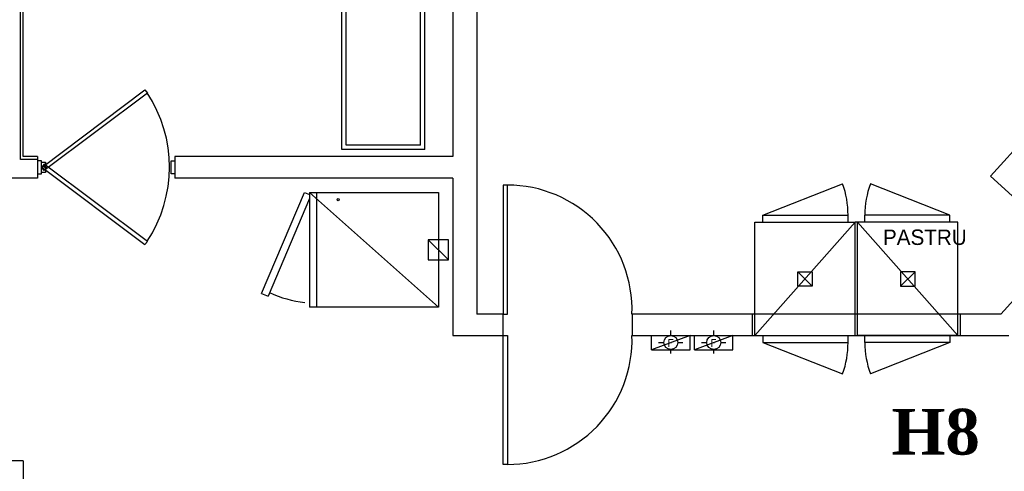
# Model space of a CAD drawing. Header units: millimetres. Extents: x 335 to 91596, y -1 to 84.
# Tile 61 of 87: x 367.13 to 376.26, y 31.48 to 35.66. Entities that reach past the tile are written whole.
import ezdxf

# ---------------------------------------------------------------- set-up
doc = ezdxf.new("R2010")
doc.units = ezdxf.units.MM
doc.header["$MEASUREMENT"] = 0
doc.layers.add('DI-Detalhes', color=7, linetype='Continuous', lineweight=20)
doc.styles.add('CenturyGothic', font='GOTHIC.TTF')
doc.styles.add('romans', font='romans')
doc.styles.add('TimesNewRomanN', font='timesbd.ttf')

msp = doc.modelspace()

# ---------------------------------------------------------------- linework, layer by layer
at = {"color": 7}
for p, q in [((371.371, 41.8882), (371.371, 32.9322)), ((371.147, 41.6892), (371.147, 34.3912)), ((367.14, 34.3652), (367.14, 37.1772)), ((367.167, 34.3912), (367.167, 37.1772)), ((370.118, 34.4582), (370.118, 36.5802)), ((370.158, 34.4982), (370.158, 36.5802)), ((370.849, 34.4982), (370.849, 36.5802)), ((370.888, 34.4582), (370.888, 36.5802)), ((370.849, 34.4982), (370.158, 34.4982)), ((370.888, 34.4582), (370.118, 34.4582)), ((367.299, 34.3652), (367.14, 34.3652)), ((367.299, 34.3912), (367.167, 34.3912)), ((367.299, 34.3912), (367.299, 34.1922)), ((367.336, 34.3532), (367.299, 34.3532)), ((367.299, 34.3532), (367.299, 34.2312)), ((367.336, 34.2312), (367.336, 34.3532)), ((368.537, 34.2312), (368.537, 34.3532)), ((368.537, 34.3532), (368.573, 34.3532)), ((371.147, 34.3912), (368.573, 34.3912)), ((368.573, 34.3912), (368.573, 34.1922)), ((368.573, 34.3532), (368.573, 34.2312)), ((367.299, 34.2312), (367.336, 34.2312)), ((368.573, 34.2312), (368.537, 34.2312)), ((367.299, 34.1922), (366.966, 34.1922)), ((371.147, 34.1922), (368.573, 34.1922)), ((371.147, 34.1922), (371.147, 32.7352)), ((369.374, 33.1232), (369.772, 34.0602)), ((369.772, 34.0602), (369.82, 34.0392)), ((369.82, 34.0602), (371.014, 34.0602)), ((369.82, 34.0602), (369.82, 32.9982)), ((371.014, 32.9982), (369.82, 34.0602)), ((371.014, 34.0602), (371.014, 32.9982)), ((374.019, 33.7842), (374.019, 33.8502)), ((374.019, 33.8502), (374.809, 33.8502)), ((374.809, 33.7842), (374.809, 33.8502)), ((374.964, 33.7842), (374.964, 33.8502)), ((375.753, 33.8502), (374.964, 33.8502)), ((375.753, 33.7842), (375.753, 33.8502)), ((374.876, 33.7842), (373.947, 32.7352)), ((373.947, 33.7842), (374.876, 33.7842)), ((373.947, 32.7352), (373.947, 33.7842)), ((374.898, 33.7842), (374.876, 33.7842)), ((374.876, 32.7352), (374.876, 33.7842)), ((374.898, 32.7352), (374.898, 33.7842)), ((374.898, 33.7842), (375.828, 32.7352)), ((375.828, 33.7842), (374.898, 33.7842)), ((375.828, 32.7352), (375.828, 33.7842)), ((370.92, 33.6222), (371.108, 33.4362)), ((374.478, 33.1922), (374.345, 33.3242)), ((375.296, 33.1922), (375.43, 33.3242)), ((376.609, 33.3562), (376.226, 32.9342)), ((369.374, 33.1232), (369.437, 33.0992)), ((371.014, 32.9982), (369.82, 32.9982)), ((371.614, 32.9322), (371.371, 32.9322)), ((371.614, 32.7352), (371.614, 32.9342)), ((373.923, 32.9342), (372.808, 32.9342)), ((372.808, 32.9342), (372.808, 32.7352)), ((373.923, 32.7352), (373.923, 32.9342)), ((375.849, 32.9342), (373.923, 32.9342)), ((376.226, 32.9342), (375.849, 32.9342)), ((375.849, 32.9342), (375.849, 32.7352)), ((371.147, 32.7352), (371.614, 32.7352)), ((371.344, 32.7352), (371.614, 32.7352)), ((372.808, 32.7352), (373.923, 32.7352)), ((373.923, 32.7352), (375.849, 32.7352)), ((373.947, 32.7352), (374.876, 32.7352)), ((374.019, 32.7352), (374.019, 32.6702)), ((374.019, 32.6702), (374.809, 32.6702)), ((374.809, 32.6702), (374.809, 32.7352)), ((375.828, 32.7352), (374.898, 32.7352)), ((374.964, 32.6702), (374.964, 32.7352)), ((375.753, 32.6702), (374.964, 32.6702)), ((375.753, 32.7352), (375.753, 32.6702)), ((375.849, 32.7352), (376.298, 32.7352)), ((367.167, 31.5732), (366.769, 31.5732)), ((367.167, 31.5732), (367.167, 30.9762))]:
    msp.add_line(p, q, dxfattribs=at)
at = {"color": 7, "linetype": 'Continuous'}
for p, q in [((379.526, 37.9632), (376.128, 34.2102)), ((374.019, 33.8502), (374.759, 34.1392)), ((375.753, 33.8502), (375.016, 34.1392)), ((376.128, 34.2102), (376.816, 33.5872)), ((369.885, 34.0602), (369.885, 32.9982)), ((369.82, 34.0032), (369.437, 33.0992)), ((373.167, 32.7342), (373.167, 32.7822)), ((373.565, 32.7342), (373.565, 32.7822)), ((373.054, 32.6702), (373.103, 32.6702)), ((373.233, 32.6702), (373.28, 32.6702)), ((373.452, 32.6702), (373.501, 32.6702)), ((373.631, 32.6702), (373.678, 32.6702)), ((374.019, 32.6702), (374.759, 32.3792)), ((375.753, 32.6702), (375.016, 32.3792)), ((373.167, 32.5682), (373.167, 32.6062)), ((373.565, 32.5682), (373.565, 32.6062))]:
    msp.add_line(p, q, dxfattribs=at)
for points in [[(368.295, 35.0102), (368.317, 34.9792), (367.362, 34.2632), (367.34, 34.2912), (368.295, 35.0102)], [(368.295, 33.5772), (368.317, 33.6052), (367.362, 34.3222), (367.34, 34.2942), (368.295, 33.5772)]]:
    msp.add_lwpolyline(points, close=True, dxfattribs=at)
at = {"color": 7}
msp.add_lwpolyline([(367.374, 34.2832), (367.374, 34.2432), (367.336, 34.2432), (367.336, 34.3412), (367.374, 34.3412), (367.374, 34.3172)], dxfattribs=at)
for points in [[(371.614, 32.9342), (371.653, 32.9342), (371.653, 34.1282), (371.614, 34.1282), (371.614, 32.9342)], [(371.108, 33.4362), (371.108, 33.6222), (370.92, 33.6222), (370.92, 33.4362), (371.108, 33.4362)], [(374.345, 33.3242), (374.478, 33.3242), (374.478, 33.1922), (374.345, 33.1922), (374.345, 33.3242)], [(375.43, 33.3242), (375.296, 33.3242), (375.296, 33.1922), (375.43, 33.1922), (375.43, 33.3242)], [(371.614, 32.7352), (371.653, 32.7352), (371.653, 31.5412), (371.614, 31.5412), (371.614, 32.7352)]]:
    msp.add_lwpolyline(points, close=True, dxfattribs=at)
at = {"color": 7, "linetype": 'Continuous'}
for points in [[(372.988, 32.6032), (373.345, 32.6032), (373.345, 32.7352), (372.988, 32.6032), (372.988, 32.7352), (373.345, 32.7352)], [(373.386, 32.6032), (373.743, 32.6032), (373.743, 32.7352), (373.386, 32.6032), (373.386, 32.7352), (373.743, 32.7352)]]:
    msp.add_lwpolyline(points, dxfattribs=at)
at = {"color": 7}
for centre, radius in [((367.372, 34.2942), 0.00614), ((370.085, 33.9932), 0.00995)]:
    msp.add_circle(centre, radius, dxfattribs=at)
at = {"color": 7, "linetype": 'Continuous'}
for centre in [(373.167, 32.6702), (373.565, 32.6702)]:
    msp.add_circle(centre, 0.0648, dxfattribs=at)
for centre, radius, start, end in [((367.274, 34.2942), 1.2477, 326.595, 33.3687), ((373.954, 33.8502), 0.8557, 0, 19.8), ((375.821, 33.8502), 0.8557, 160.2, 180), ((369.877, 34.0452), 1.0083, 244.917, 264.221), ((373.954, 32.6702), 0.8557, 340.2, 0), ((375.821, 32.6702), 0.8557, 180, 199.8)]:
    msp.add_arc(centre, radius, start, end, dxfattribs=at)
at = {"color": 7}
for centre, start, end in [((371.653, 32.9732), 358.058, 90), ((371.653, 32.6962), 270, 1.94204)]:
    msp.add_arc(centre, 1.1549, start, end, dxfattribs=at)

# ---------------------------------------------------------------- texts
at = {"color": 7, "attachment_point": 7, "line_spacing_factor": 0.798}
for s, insert, char_height, width, style in [('PASTRU', (375.133, 33.5714), 0.143, 1.359925, 'CenturyGothic'), ('F', (373.138, 32.6306), 0.0679, 0.109977, 'romans'), ('F', (373.536, 32.6306), 0.0679, 0.109977, 'romans')]:
    msp.add_mtext(s, dxfattribs=dict(at, insert=insert, char_height=char_height, width=width, style=style))
at = {"layer": 'DI-Detalhes', "color": 3, "insert": (375.622, 31.626), "char_height": 0.4236, "width": 1.482526, "attachment_point": 8, "line_spacing_factor": 0.798, "style": 'TimesNewRomanN'}
msp.add_mtext('H8', dxfattribs=at)

doc.saveas('drawing.dxf')
